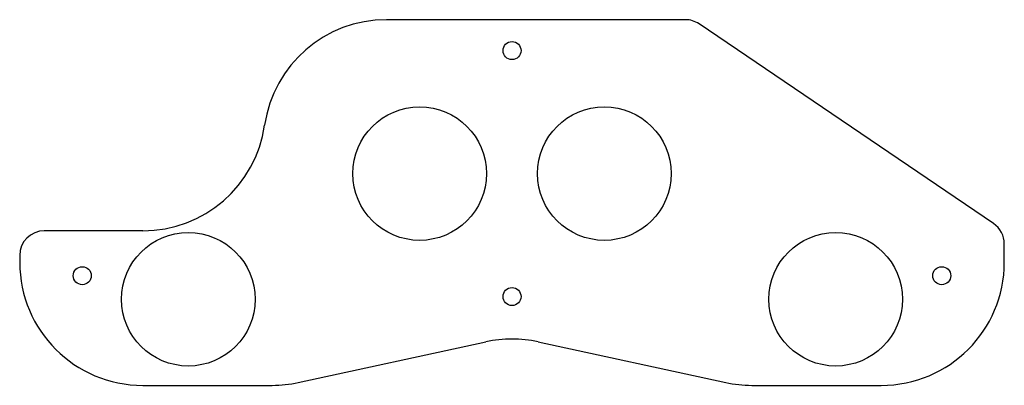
# Model space of a CAD drawing. Header units: millimetres. Extents: x 3 to 203, y 3 to 77.
import ezdxf

# ---------------------------------------------------------------- set-up
doc = ezdxf.new("R2010")
doc.units = ezdxf.units.MM

msp = doc.modelspace()

# ---------------------------------------------------------------- linework, layer by layer
at = {"color": 7, "linetype": 'Continuous'}
for p, q in [((138.4, 77.33), (77.69, 77.33)), ((28.19, 2.98), (54.47, 2.98))]:
    msp.add_line(p, q, dxfattribs=at)
at = {"color": 7, "linetype": 'Continuous', "lineweight": 25}
for p, q in [((138.4, 77.33), (77.69, 77.33)), ((201, 35.89), (141.21, 76.47)), ((28.19, 34.4), (8.19, 34.4)), ((203.19, 27.98), (203.19, 31.75)), ((3.19, 29.4), (3.19, 27.98)), ((59.77, 3.55), (97.88, 11.83)), ((108.49, 11.83), (146.6, 3.55)), ((28.19, 2.98), (54.47, 2.98)), ((151.91, 2.98), (178.19, 2.98))]:
    msp.add_line(p, q, dxfattribs=at)
for centre, radius in [((103.19, 71.04), 1.83), ((84.44, 46.04), 13.58), ((121.94, 46.04), 13.58), ((37.44, 20.48), 13.57), ((168.94, 20.48), 13.57), ((15.89, 25.28), 1.83), ((190.49, 25.28), 1.83), ((103.19, 21.04), 1.83)]:
    msp.add_circle(centre, radius, dxfattribs=at)
for centre, radius, start, end in [((77.69, 52.33), 25, 90, 171.8691), ((138.4, 72.33), 5, 55.8349, 90), ((28.19, 59.4), 25, 270, 351.8691), ((8.19, 29.4), 5, 90, 180), ((198.19, 31.75), 5, 0, 55.8349), ((28.19, 27.98), 25, 180, 270), ((178.19, 27.98), 25, 270, 0), ((103.19, -12.6), 25, 77.7449, 102.2551), ((54.47, 27.98), 25, 270, 282.2551), ((151.91, 27.98), 25, 257.7449, 270)]:
    msp.add_arc(centre, radius, start, end, dxfattribs=at)

doc.saveas('drawing.dxf')
